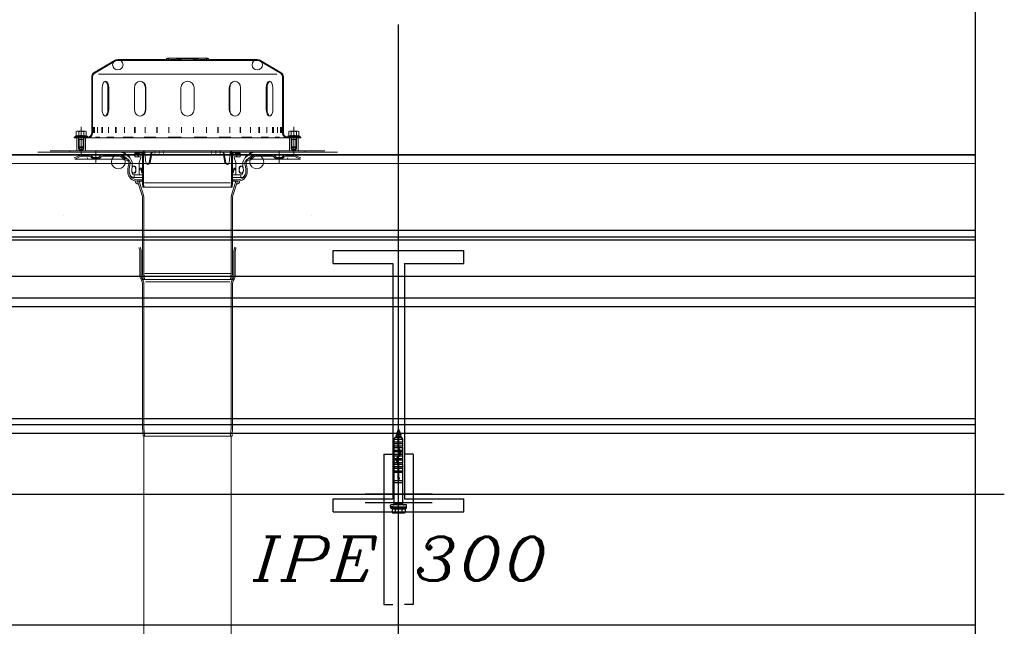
# Model space of a CAD drawing. Header units: millimetres. Extents: x -74 to 79, y 0 to 54.
# Tile 35 of 164: x -56.019 to -54.889, y 14.993 to 15.69. Entities that reach past the tile are written whole.
import ezdxf

# ---------------------------------------------------------------- set-up
doc = ezdxf.new("R2010")
doc.units = ezdxf.units.MM
doc.linetypes.add('DASHDOTX2', pattern=[2, 1, -0.5, 0, -0.5])
doc.linetypes.add('HIDDENX2', pattern=[0.75, 0.5, -0.25])
for name, color, linetype, lineweight in [('01_Neubau_Linen', 7, 'Continuous', 20), ('01_NeubauBemaßung', 7, 'Continuous', 20), ('1-0', 7, 'Continuous', 20), ('Alu-0.5', 7, 'Continuous', 20), ('Bemaßung 1_100', 7, 'Continuous', 20)]:
    doc.layers.add(name, color=color, linetype=linetype, lineweight=lineweight)
doc.styles.add('Italic', font='Italic', dxfattribs={"width": 1.15})

msp = doc.modelspace()

# ---------------------------------------------------------------- linework, layer by layer
at = {"layer": '01_Neubau_Linen', "color": 7, "linetype": 'Continuous', "lineweight": 18}
for p, q in [((-55.9338385, 15.62913), (-55.9098522, 15.643122)), ((-55.9333252, 15.6282717), (-55.9093463, 15.6422594)), ((-55.8522453, 15.6439529), (-55.9068058, 15.6439529)), ((-55.9068058, 15.6439529), (-55.9067558, 15.6439529)), ((-55.8268058, 15.6429529), (-55.9068058, 15.6429529)), ((-55.8268058, 15.6454529), (-55.8496472, 15.6454529)), ((-55.8494472, 15.6444529), (-55.8496472, 15.6444529)), ((-55.8403953, 15.6439529), (-55.8468492, 15.6439529)), ((-55.8403953, 15.6439529), (-55.8468492, 15.6439529)), ((-55.8375972, 15.6444529), (-55.8377972, 15.6444529)), ((-55.835472, 15.6439529), (-55.8356607, 15.6439529)), ((-55.8268058, 15.6444529), (-55.8335355, 15.6444529)), ((-55.8268058, 15.6454529), (-55.8039644, 15.6454529)), ((-55.8268058, 15.6444529), (-55.8200761, 15.6444529)), ((-55.8268058, 15.6429529), (-55.7468058, 15.6429529)), ((-55.8181396, 15.6439529), (-55.8179509, 15.6439529)), ((-55.8160144, 15.6444529), (-55.8158144, 15.6444529)), ((-55.8132163, 15.6439529), (-55.8067624, 15.6439529)), ((-55.8132163, 15.6439529), (-55.8067624, 15.6439529)), ((-55.8041644, 15.6444529), (-55.8039644, 15.6444529)), ((-55.8013663, 15.6439529), (-55.7468058, 15.6439529)), ((-55.7468058, 15.6439529), (-55.7468558, 15.6439529)), ((-55.7202865, 15.6282717), (-55.7442653, 15.6422594)), ((-55.7197731, 15.62913), (-55.7437594, 15.643122)), ((-55.9368058, 15.6239528), (-55.9368058, 15.5599529)), ((-55.9368058, 15.6239528), (-55.9367558, 15.6239528)), ((-55.9368058, 15.6189529), (-55.9358058, 15.6189529)), ((-55.9358058, 15.6239528), (-55.9358058, 15.5599529)), ((-55.9291321, 15.6269529), (-55.8268058, 15.6269529)), ((-55.7244795, 15.6269529), (-55.8268058, 15.6269529)), ((-55.7178058, 15.6239528), (-55.7178058, 15.5599529)), ((-55.7168058, 15.6189529), (-55.7178058, 15.6189529)), ((-55.7168058, 15.6239528), (-55.7168558, 15.6239528)), ((-55.7168058, 15.6239528), (-55.7168058, 15.5599529)), ((-55.9247288, 15.6114529), (-55.9247288, 15.5864529)), ((-55.9180969, 15.5864529), (-55.9180969, 15.6114529)), ((-55.9172288, 15.6114529), (-55.9172288, 15.5864529)), ((-55.8876718, 15.6114529), (-55.8876718, 15.5864529)), ((-55.8751826, 15.6114529), (-55.8751826, 15.5864529)), ((-55.8746814, 15.6114529), (-55.8746814, 15.5864529)), ((-55.8343058, 15.6114529), (-55.8343058, 15.5864529)), ((-55.8193058, 15.6114529), (-55.8193058, 15.5864529)), ((-55.7789302, 15.6114529), (-55.7789302, 15.5864529)), ((-55.778429, 15.6114529), (-55.778429, 15.5864529)), ((-55.7659398, 15.6114529), (-55.7659398, 15.5864529)), ((-55.7363828, 15.6114529), (-55.7363828, 15.5864529)), ((-55.7355147, 15.5864529), (-55.7355147, 15.6114529)), ((-55.7288828, 15.6114529), (-55.7288828, 15.5864529)), ((-55.9368058, 15.5789529), (-55.9358058, 15.5789529)), ((-55.7168058, 15.5789529), (-55.7178058, 15.5789529)), ((-55.9538058, 15.5615529), (-55.9545793, 15.5613456)), ((-55.9545793, 15.5613456), (-55.9545793, 15.5563708)), ((-55.9438058, 15.5615529), (-55.9538058, 15.5615529)), ((-55.9516926, 15.5613456), (-55.9516926, 15.5563708)), ((-55.9459191, 15.5613456), (-55.9459191, 15.5563708)), ((-55.9438058, 15.5615529), (-55.9430323, 15.5613456)), ((-55.9430323, 15.5613456), (-55.9430323, 15.5563708)), ((-55.9355961, 15.5664529), (-55.9355961, 15.5599529)), ((-55.934632, 15.5664529), (-55.934632, 15.5599529)), ((-55.9336382, 15.5664529), (-55.9336382, 15.5599529)), ((-55.9301401, 15.5664529), (-55.9301401, 15.5599529)), ((-55.9253259, 15.5664529), (-55.9253259, 15.5599529)), ((-55.9243999, 15.5664529), (-55.9243999, 15.5599529)), ((-55.9176421, 15.5664529), (-55.9176421, 15.5599529)), ((-55.9093059, 15.5664529), (-55.9093059, 15.5599529)), ((-55.9085107, 15.5664529), (-55.9085107, 15.5599529)), ((-55.8989537, 15.5664529), (-55.8989537, 15.5599529)), ((-55.8876636, 15.5664529), (-55.8876636, 15.5599529)), ((-55.8870534, 15.5664529), (-55.8870534, 15.5599529)), ((-55.8753485, 15.5664529), (-55.8753485, 15.5599529)), ((-55.8618739, 15.5664529), (-55.8618739, 15.5599529)), ((-55.8614903, 15.5664529), (-55.8614903, 15.5599529)), ((-55.8484353, 15.5664529), (-55.8484353, 15.5599529)), ((-55.8336944, 15.5664529), (-55.8336944, 15.5599529)), ((-55.8335636, 15.5664529), (-55.8335636, 15.5599529)), ((-55.820048, 15.5664529), (-55.820048, 15.5599529)), ((-55.8199172, 15.5664529), (-55.8199172, 15.5599529)), ((-55.8051763, 15.5664529), (-55.8051763, 15.5599529)), ((-55.7921213, 15.5664529), (-55.7921213, 15.5599529)), ((-55.7917377, 15.5664529), (-55.7917377, 15.5599529)), ((-55.7782631, 15.5664529), (-55.7782631, 15.5599529)), ((-55.7665582, 15.5664529), (-55.7665582, 15.5599529)), ((-55.765948, 15.5664529), (-55.765948, 15.5599529)), ((-55.7546579, 15.5664529), (-55.7546579, 15.5599529)), ((-55.7451009, 15.5664529), (-55.7451009, 15.5599529)), ((-55.7443057, 15.5664529), (-55.7443057, 15.5599529)), ((-55.7359695, 15.5664529), (-55.7359695, 15.5599529)), ((-55.7292117, 15.5664529), (-55.7292117, 15.5599529)), ((-55.7282857, 15.5664529), (-55.7282857, 15.5599529)), ((-55.7234715, 15.5664529), (-55.7234715, 15.5599529)), ((-55.7199734, 15.5664529), (-55.7199734, 15.5599529)), ((-55.7189796, 15.5664529), (-55.7189796, 15.5599529)), ((-55.7180155, 15.5664529), (-55.7180155, 15.5599529)), ((-55.7098058, 15.5615529), (-55.7105793, 15.5613456)), ((-55.7105793, 15.5613456), (-55.7105793, 15.5563708)), ((-55.7098058, 15.5615529), (-55.6998058, 15.5615529)), ((-55.7076926, 15.5613456), (-55.7076926, 15.5563708)), ((-55.701919, 15.5613456), (-55.701919, 15.5563708)), ((-55.6998058, 15.5615529), (-55.6990323, 15.5613456)), ((-55.6990323, 15.5613456), (-55.6990323, 15.5563708)), ((-55.9568058, 15.5549529), (-55.9567558, 15.5549529)), ((-55.9568058, 15.5549529), (-55.9418058, 15.5549529)), ((-55.9568058, 15.5549529), (-55.9568058, 15.5539529)), ((-55.9568058, 15.5539529), (-55.9567558, 15.5539529)), ((-55.9568058, 15.5539529), (-55.9567558, 15.5539529)), ((-55.8268058, 15.5539529), (-55.9568058, 15.5539529)), ((-55.9545793, 15.5563708), (-55.9555439, 15.5560197)), ((-55.9420677, 15.5560197), (-55.9555439, 15.5560197)), ((-55.9422558, 15.5549529), (-55.9553558, 15.5549529)), ((-55.9438058, 15.5539529), (-55.9538058, 15.5539529)), ((-55.9538058, 15.5389529), (-55.9538058, 15.5539529)), ((-55.9528058, 15.5549529), (-55.9528058, 15.5539529)), ((-55.9511923, 15.5519529), (-55.9518058, 15.5549529)), ((-55.9518058, 15.5549529), (-55.9518058, 15.5435664)), ((-55.9518058, 15.5519529), (-55.9458058, 15.5519529)), ((-55.9511923, 15.5519529), (-55.9511923, 15.5429529)), ((-55.9464193, 15.5519529), (-55.9458058, 15.5549529)), ((-55.9464193, 15.5519529), (-55.9464193, 15.5429529)), ((-55.9458058, 15.5435664), (-55.9458058, 15.5549529)), ((-55.9448058, 15.5549529), (-55.9448058, 15.5539529)), ((-55.9438058, 15.5389529), (-55.9438058, 15.5539529)), ((-55.9420677, 15.5560197), (-55.9430323, 15.5563708)), ((-55.9382166, 15.5549529), (-55.9372525, 15.5549529)), ((-55.9322937, 15.5549529), (-55.9274795, 15.5549529)), ((-55.9195937, 15.5549529), (-55.9112575, 15.5549529)), ((-55.9005917, 15.5549529), (-55.8893016, 15.5549529)), ((-55.876566, 15.5549529), (-55.8630914, 15.5549529)), ((-55.8490219, 15.5549529), (-55.834281, 15.5549529)), ((-55.8268058, 15.5539529), (-55.6968058, 15.5539529)), ((-55.8045898, 15.5549529), (-55.8193306, 15.5549529)), ((-55.7770456, 15.5549529), (-55.7905202, 15.5549529)), ((-55.7530199, 15.5549529), (-55.76431, 15.5549529)), ((-55.7340179, 15.5549529), (-55.7423542, 15.5549529)), ((-55.7213179, 15.5549529), (-55.7261321, 15.5549529)), ((-55.715395, 15.5549529), (-55.7163591, 15.5549529)), ((-55.6968058, 15.5549529), (-55.7118058, 15.5549529)), ((-55.7115439, 15.5560197), (-55.7105793, 15.5563708)), ((-55.7115439, 15.5560197), (-55.6980677, 15.5560197)), ((-55.7113558, 15.5549529), (-55.6982558, 15.5549529)), ((-55.7098058, 15.5539529), (-55.6998058, 15.5539529)), ((-55.7098058, 15.5389529), (-55.7098058, 15.5539529)), ((-55.7088058, 15.5549529), (-55.7088058, 15.5539529)), ((-55.7071923, 15.5519529), (-55.7078058, 15.5549529)), ((-55.7078058, 15.5435664), (-55.7078058, 15.5549529)), ((-55.7018058, 15.5519529), (-55.7078058, 15.5519529)), ((-55.7071923, 15.5519529), (-55.7071923, 15.5429529)), ((-55.7024193, 15.5519529), (-55.7018058, 15.5549529)), ((-55.7024193, 15.5519529), (-55.7024193, 15.5429529)), ((-55.7018058, 15.5549529), (-55.7018058, 15.5435664)), ((-55.7008058, 15.5549529), (-55.7008058, 15.5539529)), ((-55.6998058, 15.5389529), (-55.6998058, 15.5539529)), ((-55.6990323, 15.5563708), (-55.6980677, 15.5560197)), ((-55.6968058, 15.5549529), (-55.6968558, 15.5549529)), ((-55.6968058, 15.5539529), (-55.6968558, 15.5539529)), ((-55.6968058, 15.5539529), (-55.6968558, 15.5539529)), ((-55.6968058, 15.5549529), (-55.6968058, 15.5539529)), ((-55.8268058, 15.5374529), (-55.9987754, 15.5374529)), ((-55.9638058, 15.5389529), (-55.9844671, 15.5389529)), ((-55.9824671, 15.5389529), (-55.9824171, 15.5389529)), ((-55.8268058, 15.5389529), (-55.9769058, 15.5389529)), ((-55.8268058, 15.5374529), (-55.9769058, 15.5374529)), ((-55.9618058, 15.5389529), (-55.9617558, 15.5389529)), ((-55.9618058, 15.5389529), (-55.9618058, 15.5374529)), ((-55.9458058, 15.5435664), (-55.9518058, 15.5435664)), ((-55.9518058, 15.5435664), (-55.9511923, 15.5429529)), ((-55.9518058, 15.5409529), (-55.9518058, 15.5435664)), ((-55.9458058, 15.5409529), (-55.9518058, 15.5409529)), ((-55.9464193, 15.5429529), (-55.9511923, 15.5429529)), ((-55.9508058, 15.5399529), (-55.9508058, 15.5429529)), ((-55.9468058, 15.5399529), (-55.9508058, 15.5399529)), ((-55.9508058, 15.5399529), (-55.9488058, 15.539417)), ((-55.9488058, 15.5429529), (-55.9487558, 15.5429529)), ((-55.9468058, 15.5399529), (-55.9488058, 15.539417)), ((-55.9468058, 15.5399529), (-55.9468058, 15.5429529)), ((-55.9464193, 15.5429529), (-55.9458058, 15.5435664)), ((-55.9458058, 15.5409529), (-55.9458058, 15.5435664)), ((-55.9394058, 15.5374529), (-55.8784058, 15.5374529)), ((-55.8999058, 15.5374529), (-55.8969058, 15.5344529)), ((-55.8999058, 15.5374529), (-55.8949058, 15.5374529)), ((-55.8949058, 15.5374529), (-55.8909058, 15.5374529)), ((-55.8909058, 15.5374529), (-55.8869558, 15.5374529)), ((-55.8869558, 15.5374529), (-55.8869058, 15.5374529)), ((-55.8869558, 15.5374529), (-55.8869558, 15.5364529)), ((-55.8837058, 15.5323529), (-55.881174, 15.536844)), ((-55.8803029, 15.5373529), (-55.8784058, 15.5373529)), ((-55.8784058, 15.5374529), (-55.8784058, 15.5024005)), ((-55.8772058, 15.5389529), (-55.8772058, 15.5024529)), ((-55.8757463, 15.5374529), (-55.8749045, 15.5281699)), ((-55.8683967, 15.5374529), (-55.8702581, 15.5275745)), ((-55.8675257, 15.5374529), (-55.869326, 15.5275745)), ((-55.8268058, 15.5389529), (-55.6767058, 15.5389529)), ((-55.8268058, 15.5374529), (-55.6548362, 15.5374529)), ((-55.8268058, 15.5374529), (-55.6767058, 15.5374529)), ((-55.7860859, 15.5374529), (-55.7842856, 15.5275745)), ((-55.785215, 15.5374529), (-55.7833535, 15.5275745)), ((-55.7778653, 15.5374529), (-55.7787071, 15.5281699)), ((-55.7764058, 15.5389529), (-55.7764058, 15.5024529)), ((-55.7142058, 15.5374529), (-55.7752058, 15.5374529)), ((-55.7752058, 15.5374529), (-55.7752058, 15.5024005)), ((-55.7733087, 15.5373529), (-55.7752058, 15.5373529)), ((-55.7699058, 15.5323529), (-55.7724376, 15.536844)), ((-55.7666558, 15.5374529), (-55.7667058, 15.5374529)), ((-55.7666558, 15.5374529), (-55.7666558, 15.5364529)), ((-55.7627058, 15.5374529), (-55.7666558, 15.5374529)), ((-55.7587058, 15.5374529), (-55.7627058, 15.5374529)), ((-55.7537058, 15.5374529), (-55.7587058, 15.5374529)), ((-55.7537058, 15.5374529), (-55.7567058, 15.5344529)), ((-55.7078058, 15.5435664), (-55.7018058, 15.5435664)), ((-55.7071923, 15.5429529), (-55.7078058, 15.5435664)), ((-55.7078058, 15.5409529), (-55.7078058, 15.5435664)), ((-55.7078058, 15.5409529), (-55.7018058, 15.5409529)), ((-55.7071923, 15.5429529), (-55.7024193, 15.5429529)), ((-55.7068058, 15.5399529), (-55.7068058, 15.5429529)), ((-55.7068058, 15.5399529), (-55.7028058, 15.5399529)), ((-55.7068058, 15.5399529), (-55.7048058, 15.539417)), ((-55.7048058, 15.5429529), (-55.7048558, 15.5429529)), ((-55.7028058, 15.5399529), (-55.7048058, 15.539417)), ((-55.7028058, 15.5399529), (-55.7028058, 15.5429529)), ((-55.7018058, 15.5435664), (-55.7024193, 15.5429529)), ((-55.7018058, 15.5409529), (-55.7018058, 15.5435664)), ((-55.6918058, 15.5389529), (-55.6918558, 15.5389529)), ((-55.6918058, 15.5389529), (-55.6918058, 15.5374529)), ((-55.6898058, 15.5389529), (-55.6691445, 15.5389529)), ((-55.6711445, 15.5389529), (-55.6711945, 15.5389529)), ((-55.9042222, 15.5344529), (-55.9987754, 15.5344529)), ((-55.9501807, 15.5344529), (-55.9862679, 15.5344529)), ((-55.9691679, 15.5344529), (-55.9691179, 15.5344529)), ((-55.9569058, 15.5309529), (-55.9505051, 15.5339376)), ((-55.9562719, 15.5295934), (-55.9498712, 15.5325781)), ((-55.9001677, 15.5295934), (-55.9562719, 15.5295934)), ((-55.9001677, 15.5295934), (-55.9562719, 15.5295934)), ((-55.9494, 15.5344529), (-55.94935, 15.5344529)), ((-55.9494, 15.5344529), (-55.94935, 15.5344529)), ((-55.9481807, 15.5344529), (-55.9481307, 15.5344529)), ((-55.9392955, 15.5329529), (-55.9481807, 15.5329529)), ((-55.9418058, 15.5309529), (-55.9411719, 15.5295934)), ((-55.9418058, 15.5309529), (-55.9417558, 15.5309529)), ((-55.9411719, 15.5295934), (-55.9411219, 15.5295934)), ((-55.9378813, 15.5323671), (-55.9359665, 15.5304522)), ((-55.9368207, 15.5334278), (-55.9349058, 15.5315129)), ((-55.9349058, 15.5315129), (-55.9359665, 15.5304522)), ((-55.9278458, 15.5304529), (-55.9359658, 15.5304529)), ((-55.9349058, 15.5315129), (-55.9289058, 15.5315129)), ((-55.9289058, 15.5315129), (-55.9269909, 15.5334278)), ((-55.9289058, 15.5315129), (-55.9278451, 15.5304522)), ((-55.9259303, 15.5323671), (-55.9278451, 15.5304522)), ((-55.9062195, 15.5329529), (-55.9245161, 15.5329529)), ((-55.9169058, 15.5329529), (-55.9168558, 15.5329529)), ((-55.9016233, 15.5310491), (-55.8994941, 15.5289198)), ((-55.9005627, 15.5321098), (-55.8989058, 15.5304529)), ((-55.8950969, 15.5292756), (-55.8989013, 15.5322128)), ((-55.8978673, 15.5354144), (-55.8969058, 15.5344529)), ((-55.8929198, 15.5312402), (-55.8969058, 15.5344529)), ((-55.8901558, 15.5264529), (-55.8936223, 15.532457)), ((-55.8901558, 15.5264529), (-55.8901058, 15.5264529)), ((-55.8901558, 15.5264529), (-55.8901058, 15.5264529)), ((-55.8901558, 15.5264529), (-55.8901558, 15.5214529)), ((-55.8869558, 15.5364529), (-55.8871558, 15.5361065)), ((-55.8871558, 15.5361065), (-55.8871058, 15.5361065)), ((-55.8871558, 15.5361065), (-55.8871558, 15.5323529)), ((-55.8871558, 15.5361065), (-55.8815897, 15.5361065)), ((-55.8804058, 15.5323529), (-55.8871558, 15.5323529)), ((-55.8813944, 15.5364529), (-55.8869558, 15.5364529)), ((-55.8804058, 15.5313529), (-55.8824058, 15.5258579)), ((-55.8824058, 15.5258579), (-55.8824058, 15.5114529)), ((-55.8804058, 15.5323529), (-55.8804058, 15.5313529)), ((-55.8784058, 15.5313529), (-55.879318, 15.5365265)), ((-55.8784058, 15.5313529), (-55.8784058, 15.5138172)), ((-55.7752058, 15.5313529), (-55.7742936, 15.5365265)), ((-55.7752058, 15.5313529), (-55.7752058, 15.5138172)), ((-55.7732058, 15.5323529), (-55.7664558, 15.5323529)), ((-55.7732058, 15.5323529), (-55.7732058, 15.5313529)), ((-55.7732058, 15.5313529), (-55.7712058, 15.5258579)), ((-55.7722172, 15.5364529), (-55.7666558, 15.5364529)), ((-55.7664558, 15.5361065), (-55.7720219, 15.5361065)), ((-55.7712058, 15.5258579), (-55.7712058, 15.5114529)), ((-55.7666558, 15.5364529), (-55.7664558, 15.5361065)), ((-55.7664558, 15.5361065), (-55.7665058, 15.5361065)), ((-55.7664558, 15.5361065), (-55.7664558, 15.5323529)), ((-55.7634558, 15.5264529), (-55.7635058, 15.5264529)), ((-55.7634558, 15.5264529), (-55.7635058, 15.5264529)), ((-55.7634558, 15.5264529), (-55.7599893, 15.532457)), ((-55.7634558, 15.5264529), (-55.7634558, 15.5214529)), ((-55.7606918, 15.5312402), (-55.7567058, 15.5344529)), ((-55.7585147, 15.5292756), (-55.7547103, 15.5322128)), ((-55.7557443, 15.5354144), (-55.7567058, 15.5344529)), ((-55.7530489, 15.5321098), (-55.7547058, 15.5304529)), ((-55.7519883, 15.5310491), (-55.7541175, 15.5289198)), ((-55.7534439, 15.5295934), (-55.6973397, 15.5295934)), ((-55.7534439, 15.5295934), (-55.6973397, 15.5295934)), ((-55.7493894, 15.5344529), (-55.6548362, 15.5344529)), ((-55.7473921, 15.5329529), (-55.7290955, 15.5329529)), ((-55.7367058, 15.5329529), (-55.7367558, 15.5329529)), ((-55.7276813, 15.5323671), (-55.7257665, 15.5304522)), ((-55.7247058, 15.5315129), (-55.7266207, 15.5334278)), ((-55.7247058, 15.5315129), (-55.7257665, 15.5304522)), ((-55.7257658, 15.5304529), (-55.7176458, 15.5304529)), ((-55.7187058, 15.5315129), (-55.7247058, 15.5315129)), ((-55.7167909, 15.5334278), (-55.7187058, 15.5315129)), ((-55.7187058, 15.5315129), (-55.7176451, 15.5304522)), ((-55.7157303, 15.5323671), (-55.7176451, 15.5304522)), ((-55.7143161, 15.5329529), (-55.7054309, 15.5329529)), ((-55.7124397, 15.5295934), (-55.7124897, 15.5295934)), ((-55.7118058, 15.5309529), (-55.7124397, 15.5295934)), ((-55.7118058, 15.5309529), (-55.7118558, 15.5309529)), ((-55.7054309, 15.5344529), (-55.7054809, 15.5344529)), ((-55.7042116, 15.5344529), (-55.7042616, 15.5344529)), ((-55.7042116, 15.5344529), (-55.7042616, 15.5344529)), ((-55.6973397, 15.5295934), (-55.7037404, 15.5325781)), ((-55.7034309, 15.5344529), (-55.6673437, 15.5344529)), ((-55.6967058, 15.5309529), (-55.7031065, 15.5339376)), ((-55.6844437, 15.5344529), (-55.6844937, 15.5344529)), ((-55.8944196, 15.5231891), (-55.8939478, 15.5247662)), ((-55.8925107, 15.5243363), (-55.8929826, 15.5227591)), ((-55.8924058, 15.525139), (-55.8924058, 15.5250529)), ((-55.8901558, 15.5214529), (-55.8871558, 15.5214529)), ((-55.8861558, 15.5204529), (-55.8861558, 15.5144529)), ((-55.8824058, 15.5173529), (-55.8797022, 15.5173529)), ((-55.8813596, 15.5173529), (-55.8810941, 15.518789)), ((-55.7712058, 15.5173529), (-55.7739094, 15.5173529)), ((-55.772252, 15.5173529), (-55.7725175, 15.518789)), ((-55.7674558, 15.5204529), (-55.7674558, 15.5144529)), ((-55.7634558, 15.5214529), (-55.7664558, 15.5214529)), ((-55.7612058, 15.525139), (-55.7612058, 15.5250529)), ((-55.7611009, 15.5243363), (-55.760629, 15.5227591)), ((-55.759192, 15.5231891), (-55.7596638, 15.5247662)), ((-55.8901558, 15.5134529), (-55.8901058, 15.5134529)), ((-55.8901558, 15.5134529), (-55.8871558, 15.5134529)), ((-55.8881558, 15.5134529), (-55.8881058, 15.5134529)), ((-55.8881558, 15.5134529), (-55.8881058, 15.5134529)), ((-55.8881558, 15.5134529), (-55.8881058, 15.5134529)), ((-55.8881558, 15.5114529), (-55.8881058, 15.5114529)), ((-55.8881558, 15.5114529), (-55.8881058, 15.5114529)), ((-55.8881558, 15.5114529), (-55.8881558, 15.5084529)), ((-55.8881558, 15.5114529), (-55.8824058, 15.5114529)), ((-55.8784058, 15.5084529), (-55.8881558, 15.5084529)), ((-55.8784058, 15.5059529), (-55.884819, 15.5059529)), ((-55.8784058, 15.5044529), (-55.884819, 15.5044529)), ((-55.8789475, 15.487951), (-55.8840814, 15.5044529)), ((-55.8784058, 15.5114529), (-55.8824058, 15.5114529)), ((-55.8774197, 15.4884263), (-55.8824058, 15.5044529)), ((-55.8799058, 15.5059529), (-55.8799058, 15.5044529)), ((-55.8793503, 15.5138172), (-55.8784058, 15.5138172)), ((-55.7761919, 15.4884263), (-55.7712058, 15.5044529)), ((-55.7742613, 15.5138172), (-55.7752058, 15.5138172)), ((-55.7752058, 15.5114529), (-55.7712058, 15.5114529)), ((-55.7752058, 15.5084529), (-55.7654558, 15.5084529)), ((-55.7752058, 15.5059529), (-55.7687926, 15.5059529)), ((-55.7752058, 15.5044529), (-55.7687926, 15.5044529)), ((-55.7746641, 15.487951), (-55.7695302, 15.5044529)), ((-55.7737058, 15.5059529), (-55.7737058, 15.5044529)), ((-55.7654558, 15.5114529), (-55.7712058, 15.5114529)), ((-55.7634558, 15.5134529), (-55.7664558, 15.5134529)), ((-55.7654558, 15.5134529), (-55.7655058, 15.5134529)), ((-55.7654558, 15.5134529), (-55.7655058, 15.5134529)), ((-55.7654558, 15.5134529), (-55.7655058, 15.5134529)), ((-55.7654558, 15.5114529), (-55.7655058, 15.5114529)), ((-55.7654558, 15.5114529), (-55.7655058, 15.5114529)), ((-55.7654558, 15.5114529), (-55.7654558, 15.5084529)), ((-55.7634558, 15.5134529), (-55.7635058, 15.5134529)), ((-55.8784058, 15.5024005), (-55.8779729, 15.4974529)), ((-55.8268058, 15.4974529), (-55.8779729, 15.4974529)), ((-55.8772058, 15.5024529), (-55.8767684, 15.4974529)), ((-55.8268058, 15.5024529), (-55.8760012, 15.5024529)), ((-55.8268058, 15.5024529), (-55.7776104, 15.5024529)), ((-55.8268058, 15.4974529), (-55.7756387, 15.4974529)), ((-55.7764058, 15.5024529), (-55.7768433, 15.4974529)), ((-55.7752058, 15.5024005), (-55.7756387, 15.4974529)), ((-55.8784058, 15.4843862), (-55.8784058, 15.3984529)), ((-55.8768058, 15.4843862), (-55.8768058, 15.3984529)), ((-55.7768058, 15.4843862), (-55.7768058, 15.3984529)), ((-55.7752058, 15.4843862), (-55.7752058, 15.3984529)), ((-55.9691679, 15.4644529), (-55.9691179, 15.4644529)), ((-55.8784058, 15.4583529), (-55.8784058, 15.4408172)), ((-55.7752058, 15.4583529), (-55.7752058, 15.4408172)), ((-55.6844437, 15.4644529), (-55.6844937, 15.4644529)), ((-55.8881558, 15.4404529), (-55.8881058, 15.4404529)), ((-55.8881558, 15.4404529), (-55.8881058, 15.4404529)), ((-55.8881558, 15.4404529), (-55.8881058, 15.4404529)), ((-55.8816558, 15.423909), (-55.8816558, 15.397075)), ((-55.8800558, 15.423909), (-55.8800558, 15.397075)), ((-55.8784058, 15.4264529), (-55.8786174, 15.4264529)), ((-55.7735558, 15.423909), (-55.7735558, 15.397075)), ((-55.7719558, 15.423909), (-55.7719558, 15.397075)), ((-55.8816558, 15.4049529), (-55.8819058, 15.4049529)), ((-55.7719558, 15.4049529), (-55.7717058, 15.4049529)), ((-55.8784058, 15.3984529), (-55.8777934, 15.3914529)), ((-55.8777934, 15.3914529), (-55.8268058, 15.3914529)), ((-55.8768058, 15.3984529), (-55.8761934, 15.3914529)), ((-55.8759856, 15.3984529), (-55.8268058, 15.3984529)), ((-55.777626, 15.3984529), (-55.8268058, 15.3984529)), ((-55.7758182, 15.3914529), (-55.8268058, 15.3914529)), ((-55.7768058, 15.3984529), (-55.7774182, 15.3914529)), ((-55.7752058, 15.3984529), (-55.7758182, 15.3914529)), ((-55.8784058, 15.3861463), (-55.8784058, 15.2214529)), ((-55.8768058, 15.3861463), (-55.8768058, 15.2214948)), ((-55.8752206, 15.3888188), (-55.8268058, 15.3888188)), ((-55.778391, 15.3888188), (-55.8268058, 15.3888188)), ((-55.7768058, 15.3861463), (-55.7768058, 15.2214948)), ((-55.7752058, 15.3861463), (-55.7752058, 15.2214529)), ((-55.8784058, 15.2214529), (-55.8783558, 15.2214529)), ((-55.8784058, 15.2214529), (-55.8778817, 15.2114529)), ((-55.8784058, 15.2214529), (-55.8778817, 15.2114529)), ((-55.8768058, 15.2214948), (-55.8762795, 15.2114529)), ((-55.8768058, 15.2214948), (-55.8762795, 15.2114529)), ((-55.7768058, 15.2214948), (-55.7773321, 15.2114529)), ((-55.7768058, 15.2214948), (-55.7773321, 15.2114529)), ((-55.7752058, 15.2214529), (-55.7757299, 15.2114529)), ((-55.7752058, 15.2214529), (-55.7757299, 15.2114529)), ((-55.7752058, 15.2214529), (-55.7752558, 15.2214529)), ((-55.8778817, 15.2114529), (-55.8778317, 15.2114529)), ((-55.8268058, 15.2114529), (-55.8768058, 15.2114529)), ((-55.8268058, 15.2114529), (-55.7768058, 15.2114529)), ((-55.7757299, 15.2114529), (-55.7757799, 15.2114529))]:
    msp.add_line(p, q, dxfattribs=at)
at = {"layer": '01_Neubau_Linen', "color": 7, "linetype": 'DASHDOTX2', "lineweight": 18, "ltscale": 0.5}
for p, q in [((-55.9488058, 15.5324529), (-55.9488058, 15.5665529)), ((-55.7048058, 15.5324529), (-55.7048058, 15.5665529)), ((-55.9319058, 15.5394529), (-55.9319058, 15.5245934)), ((-55.7217058, 15.5394529), (-55.7217058, 15.5245934))]:
    msp.add_line(p, q, dxfattribs=at)
at = {"layer": '01_Neubau_Linen', "color": 7, "linetype": 'Continuous', "lineweight": 18}
for centre, radius in [((-55.9068058, 15.6379529), 0.006), ((-55.7468058, 15.6379529), 0.006), ((-55.9062195, 15.5264529), 0.008), ((-55.7473921, 15.5264529), 0.008)]:
    msp.add_circle(centre, radius, dxfattribs=at)
for centre, radius, start, end in [((-55.9068058, 15.6379529), 0.006, 89.9999611, 120.5129019), ((-55.9068058, 15.6379529), 0.005, 90, 120.537289), ((-55.8522453, 15.6454529), 0.0015, 270.0000968, 330), ((-55.8522453, 15.6454529), 0.0025, 270, 330), ((-55.8496472, 15.6439529), 0.0015, 90, 150), ((-55.8496472, 15.6439529), 0.0005, 90, 150), ((-55.8494472, 15.6439529), 0.0015, 30, 90), ((-55.8494472, 15.6439529), 0.0005, 30, 90.0001481), ((-55.8468492, 15.6454529), 0.0025, 210, 270), ((-55.8468492, 15.6454529), 0.0015, 210, 270), ((-55.8403953, 15.6454529), 0.0015, 270, 330), ((-55.8403953, 15.6454529), 0.0025, 270, 330), ((-55.8377972, 15.6439529), 0.0015, 90, 150), ((-55.8377972, 15.6439529), 0.0005, 90, 150), ((-55.8375972, 15.6439529), 0.0015, 14.4775122, 90), ((-55.8375972, 15.6439529), 0.0005, 14.4775122, 89.9993285), ((-55.8356607, 15.6444529), 0.0015, 194.4775122, 270), ((-55.8356607, 15.6444529), 0.0005, 194.4775122, 270.0005479), ((-55.835472, 15.6444529), 0.0005, 270, 345.5224878), ((-55.835472, 15.6444529), 0.0015, 270, 345.5224878), ((-55.8335355, 15.6439529), 0.0015, 90, 165.5224878), ((-55.8335355, 15.6439529), 0.0005, 89.9999999, 165.5224878), ((-55.8200761, 15.6439529), 0.0015, 14.4775122, 90), ((-55.8200761, 15.6439529), 0.0005, 14.4775122, 90.0000001), ((-55.8181396, 15.6444529), 0.0015, 194.4775122, 270), ((-55.8181396, 15.6444529), 0.0005, 194.4775122, 270), ((-55.8179509, 15.6444529), 0.0005, 269.9994521, 345.5224878), ((-55.8179509, 15.6444529), 0.0015, 270, 345.5224878), ((-55.8160144, 15.6439529), 0.0015, 90, 165.5224878), ((-55.8160144, 15.6439529), 0.0005, 90.0006715, 165.5224878), ((-55.8158144, 15.6439529), 0.0015, 30, 90), ((-55.8158144, 15.6439529), 0.0005, 30, 90), ((-55.8132163, 15.6454529), 0.0025, 210, 270), ((-55.8132163, 15.6454529), 0.0015, 210, 270), ((-55.8067624, 15.6454529), 0.0015, 270, 330), ((-55.8067624, 15.6454529), 0.0025, 270, 330), ((-55.8041644, 15.6439529), 0.0015, 90, 150), ((-55.8041644, 15.6439529), 0.0005, 89.9998519, 150), ((-55.8039644, 15.6439529), 0.0015, 30, 90), ((-55.8039644, 15.6439529), 0.0005, 30, 90), ((-55.8013663, 15.6454529), 0.0025, 210, 270), ((-55.8013663, 15.6454529), 0.0015, 210, 269.9999032), ((-55.7468058, 15.6379529), 0.006, 59.4870981, 90.0000389), ((-55.7468058, 15.6379529), 0.005, 59.462711, 90), ((-55.9308058, 15.6239528), 0.006, 120.2564165, 179.9999578), ((-55.9308058, 15.6239528), 0.005, 120.2563979, 179.9999493), ((-55.7228058, 15.6239528), 0.005, 0.0000507, 59.7436021), ((-55.7228058, 15.6239528), 0.006, 0.0000422, 59.7435835), ((-55.8268058, 15.6114529), 0.0075, 90, 180.0000402), ((-55.8268058, 15.6114529), 0.0075, 359.9999598, 90), ((-55.8268058, 15.5864529), 0.0075, 180, 270), ((-55.8268058, 15.5864529), 0.0075, 270, 0), ((-55.9531359, 15.5564234), 0.0051295, 73.6571067, 106.3428933), ((-55.9488058, 15.5413456), 0.0202073, 81.7867893, 98.2132107), ((-55.9444757, 15.5564234), 0.0051295, 73.6571184, 106.3428933), ((-55.9418058, 15.5599529), 0.006, 270, 0.000018), ((-55.9418058, 15.5599529), 0.005, 270.0000466, 0.0000216), ((-55.7118058, 15.5599529), 0.006, 179.999982, 270), ((-55.7118058, 15.5599529), 0.005, 179.9999784, 269.9999534), ((-55.7091359, 15.5564234), 0.0051295, 73.6571067, 106.3428816), ((-55.7048058, 15.5413456), 0.0202073, 81.7867893, 98.2132107), ((-55.7004757, 15.5564234), 0.0051295, 73.6571067, 106.3428933), ((-55.9553558, 15.5555029), 0.00055, 110.0005929, 270.0002376), ((-55.9531359, 15.5528116), 0.0038408, 67.9259453, 112.0740547), ((-55.9488058, 15.5417116), 0.0149407, 78.8596278, 101.1403722), ((-55.9444757, 15.5528104), 0.0038418, 67.9324722, 112.0675278), ((-55.9422558, 15.5555029), 0.00055, 270.0006102, 69.9998357), ((-55.7113558, 15.5555029), 0.00055, 110.0001643, 269.9993898), ((-55.7091359, 15.5528104), 0.0038418, 67.9324722, 112.0675278), ((-55.7048058, 15.5417116), 0.0149407, 78.8596278, 101.1403722), ((-55.7004757, 15.5528116), 0.0038408, 67.9259453, 112.0740547), ((-55.6982558, 15.5555029), 0.00055, 269.9997624, 69.9994071), ((-55.9048398, 15.5255464), 0.0119279, 48.3049608, 86.5680044), ((-55.8803029, 15.5363529), 0.001, 9.9998494, 150.5876671), ((-55.8782507, 15.5374529), 0.0018281, 304.8622017, 55.1376815), ((-55.8691013, 15.5374529), 0.005, 342.5423969, 17.4576031), ((-55.8641013, 15.5374529), 0.005, 342.5423969, 17.4576031), ((-55.8591013, 15.5374529), 0.005, 342.5423969, 17.4576031), ((-55.7945103, 15.5374529), 0.005, 162.5423969, 197.4576031), ((-55.7895103, 15.5374529), 0.005, 162.5423969, 197.4576031), ((-55.7845103, 15.5374529), 0.005, 162.5423969, 197.4576031), ((-55.7753609, 15.5374529), 0.0018281, 124.8623185, 235.1377983), ((-55.7733087, 15.5363529), 0.001, 29.4123329, 170.0001506), ((-55.7487718, 15.5255464), 0.0119279, 93.4319956, 131.6950392), ((-55.9481807, 15.5289529), 0.0055, 90, 115.0000237), ((-55.9481807, 15.5289529), 0.004, 89.9999943, 114.9999798), ((-55.9392955, 15.5309529), 0.0035, 45, 90), ((-55.9392955, 15.5309529), 0.002, 45.0001234, 89.9999667), ((-55.9245161, 15.5309529), 0.0035, 90, 134.9998974), ((-55.9245161, 15.5309529), 0.002, 90, 135.000074), ((-55.9062195, 15.5264529), 0.008, 45, 90), ((-55.9062195, 15.5264529), 0.0065, 45, 90), ((-55.9048398, 15.5255464), 0.0089279, 48.3049953, 86.032876), ((-55.8989058, 15.5237029), 0.00525, 24.6199773, 96.4334665), ((-55.8989058, 15.5237029), 0.00675, 19.7499228, 90), ((-55.8970864, 15.530457), 0.004, 37.3315852, 87.4128959), ((-55.8964058, 15.5248485), 0.0025, 2.8707131, 24.6199773), ((-55.8970864, 15.530457), 0.004, 27.4128296, 37.3315852), ((-55.8949058, 15.525139), 0.0025, 0, 19.7499228), ((-55.7587058, 15.525139), 0.0025, 160.2500772, 180), ((-55.7547058, 15.5237029), 0.00675, 90, 160.2500772), ((-55.7565252, 15.530457), 0.004, 142.6684148, 152.5871704), ((-55.7565252, 15.530457), 0.004, 92.5871041, 142.6684148), ((-55.7572058, 15.5248485), 0.0025, 155.3800227, 177.1292869), ((-55.7547058, 15.5237029), 0.00525, 83.5665335, 155.3800227), ((-55.7487718, 15.5255464), 0.0089279, 93.967124, 131.6950047), ((-55.7473921, 15.5264529), 0.008, 90, 135), ((-55.7473921, 15.5264529), 0.0065, 90, 135), ((-55.7290955, 15.5309529), 0.0035, 45.0001026, 90), ((-55.7290955, 15.5309529), 0.002, 44.999926, 90), ((-55.7143161, 15.5309529), 0.0035, 90, 135), ((-55.7143161, 15.5309529), 0.002, 90.0000333, 134.9998766), ((-55.7054309, 15.5289529), 0.0055, 64.9999763, 90), ((-55.7054309, 15.5289529), 0.004, 65.0000202, 90.0000057), ((-55.8719058, 15.5164529), 0.0235, 163.342633, 186.6258096), ((-55.8949058, 15.5250529), 0.001, 343.3424068, 355.4602913), ((-55.8719058, 15.5164529), 0.022, 163.3426344, 186.6258096), ((-55.8816705, 15.5166906), 0.0122471, 182.8203554, 205.9948493), ((-55.8949022, 15.5250524), 0.0024964, 343.3306292, 0.0119937), ((-55.8816705, 15.5166906), 0.0092471, 175.2713226, 205.9948493), ((-55.873934, 15.5164244), 0.0169833, 162.7773774, 172.0772196), ((-55.8871558, 15.5204529), 0.001, 0, 90), ((-55.8871558, 15.5144529), 0.001, 270, 0), ((-55.8804442, 15.5187347), 0.0006521, 356.6287186, 175.2207922), ((-55.8022718, 15.523275), 0.0776566, 183.3801322, 186.9953969), ((-55.8513398, 15.523275), 0.0776566, 353.0046031, 356.6198678), ((-55.7731674, 15.5187347), 0.0006521, 4.7792078, 183.3712814), ((-55.7664558, 15.5204529), 0.001, 90, 180), ((-55.7664558, 15.5144529), 0.001, 180, 270), ((-55.7719411, 15.5166906), 0.0092471, 334.0051507, 4.7286774), ((-55.7796776, 15.5164244), 0.0169833, 7.9227804, 17.2226226), ((-55.7587094, 15.5250524), 0.0024964, 179.9880063, 196.6693708), ((-55.7719411, 15.5166906), 0.0122471, 334.0051507, 357.1796446), ((-55.7817058, 15.5164529), 0.022, 353.3741904, 16.6573656), ((-55.7587058, 15.5250529), 0.001, 184.5397087, 196.6575932), ((-55.7817058, 15.5164529), 0.0235, 353.3741904, 16.657367), ((-55.884819, 15.5149529), 0.0105, 186.6258096, 269.9999741), ((-55.884819, 15.5149529), 0.009, 186.6258096, 269.9999698), ((-55.8881558, 15.5134529), 0.005, 204.7286116, 269.9999442), ((-55.8881558, 15.5134529), 0.002, 180, 270), ((-55.8830457, 15.5049532), 0.0039403, 184.0203776, 270.5002403), ((-55.7705659, 15.5049532), 0.0039403, 269.4997597, 355.9796224), ((-55.7687926, 15.5149529), 0.009, 270.0000302, 353.3741904), ((-55.7687926, 15.5149529), 0.0105, 270.0000259, 353.3741904), ((-55.7654558, 15.5134529), 0.002, 270, 0), ((-55.7654558, 15.5134529), 0.005, 270.0000558, 335.2713884), ((-55.8904058, 15.4843862), 0.012, 0, 17.2815018), ((-55.8904058, 15.4843862), 0.0136, 0, 17.2815026), ((-55.7632058, 15.4843862), 0.0136, 162.7184974, 180), ((-55.7632058, 15.4843862), 0.012, 162.7184982, 180), ((-55.8896558, 15.423909), 0.008, 0.0000222, 29.6831402), ((-55.8896558, 15.423909), 0.0096, 0.0000185, 29.6831402), ((-55.7639558, 15.423909), 0.0096, 150.3168598, 179.9999815), ((-55.7639558, 15.423909), 0.008, 150.3168598, 179.9999778), ((-55.8696558, 15.397075), 0.012, 180, 213.1229402), ((-55.8696558, 15.397075), 0.0104, 180, 213.1229402), ((-55.8864058, 15.3861463), 0.008, 359.9999725, 33.1229402), ((-55.8864058, 15.3861463), 0.0096, 359.9999771, 33.1229402), ((-55.7672058, 15.3861463), 0.0096, 146.8770598, 180.0000229), ((-55.7839558, 15.397075), 0.0104, 326.8770598, 0), ((-55.7672058, 15.3861463), 0.008, 146.8770598, 180.0000275), ((-55.7839558, 15.397075), 0.012, 326.8770598, 0)]:
    msp.add_arc(centre, radius, start, end, dxfattribs=at)
for centre, major_axis, ratio, start_param, end_param in [((-55.9209788, 15.6114529), (0, -0.0075), 0.5, 1.570796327, 4.71238898), ((-55.9218469, 15.6114529), (0, -0.0075), 0.5, 1.570796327, 3.025590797), ((-55.8811766, 15.6114529), (0, -0.0075), 0.866025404, 1.570796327, 4.71238898), ((-55.8816778, 15.6114529), (0, -0.0075), 0.866025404, 1.570796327, 3.103002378), ((-55.772435, 15.6114529), (0, -0.0075), 0.866025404, 1.570796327, 4.71238898), ((-55.7719338, 15.6114529), (0, -0.0075), 0.866025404, 3.180182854, 4.71238898), ((-55.7326328, 15.6114529), (0, -0.0075), 0.5, 1.570796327, 4.71238898), ((-55.7317647, 15.6114529), (0, -0.0075), 0.5, 3.25759451, 4.71238898), ((-55.9209788, 15.5864529), (0, -0.0075), 0.5, 4.71238898, 7.853981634), ((-55.9218469, 15.5864529), (0, -0.0075), 0.5, 0.116001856, 1.570796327), ((-55.8811766, 15.5864529), (0, -0.0075), 0.866025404, 4.71238898, 7.853981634), ((-55.8816778, 15.5864529), (0, -0.0075), 0.866025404, 0.038590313, 1.570796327), ((-55.772435, 15.5864529), (0, -0.0075), 0.866025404, 4.71238898, 7.853981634), ((-55.7719338, 15.5864529), (0, -0.0075), 0.866025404, 4.71238898, 6.244595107), ((-55.7326328, 15.5864529), (0, -0.0075), 0.5, 4.71238898, 7.853981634), ((-55.7317647, 15.5864529), (0, -0.0075), 0.5, 4.71238898, 6.167183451), ((-55.8724765, 15.5294529), (0, -0.006), 0.414250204, 4.927889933, 6.283185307), ((-55.8735157, 15.5294529), (0, -0.006), 0.571667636, 0.17659704, 1.252379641), ((-55.8724765, 15.5294529), (0, -0.006), 0.552873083, 0, 1.252379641), ((-55.7811351, 15.5294529), (0, -0.006), 0.552873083, 5.030805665, 6.283185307), ((-55.7800959, 15.5294529), (0, -0.006), 0.571667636, 5.030805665, 6.106589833), ((-55.7811351, 15.5294529), (0, -0.006), 0.414250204, 0, 1.355299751)]:
    msp.add_ellipse(centre, major_axis=major_axis, ratio=ratio, start_param=start_param, end_param=end_param, dxfattribs=at)
for centre in [(-55.888521, 15.5174529), (-55.7650906, 15.5174529)]:
    msp.add_ellipse(centre, major_axis=(0, -0.004), ratio=0.591291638, dxfattribs=at)
at = {"layer": '01_NeubauBemaßung', "color": 3, "linetype": 'HIDDENX2', "lineweight": 25, "ltscale": 0.5}
for p, q in [((-55.5896342, 15.2081106), (-55.5881909, 15.2106106)), ((-55.5881909, 15.2106106), (-55.5846342, 15.2106106)), ((-55.587831, 15.2118212), (-55.5869254, 15.212344)), ((-55.587831, 15.2118212), (-55.5812511, 15.2106106)), ((-55.587831, 15.2118212), (-55.587831, 15.2117212)), ((-55.587831, 15.2117212), (-55.5817947, 15.2106106)), ((-55.587831, 15.2117212), (-55.587231, 15.2113747)), ((-55.5874719, 15.2106106), (-55.587231, 15.2113747)), ((-55.587231, 15.2113747), (-55.5838219, 15.2106106)), ((-55.5870653, 15.2142495), (-55.5861597, 15.2147724)), ((-55.5870653, 15.2142495), (-55.5819247, 15.2133663)), ((-55.5870653, 15.2142495), (-55.5870653, 15.2141495)), ((-55.5870653, 15.2141495), (-55.5819247, 15.2132663)), ((-55.5870653, 15.2141495), (-55.5864653, 15.2138031)), ((-55.5869254, 15.212344), (-55.5864653, 15.2138031)), ((-55.5869254, 15.212344), (-55.5819357, 15.2110518)), ((-55.5864653, 15.2138031), (-55.5864642, 15.2138067)), ((-55.5864653, 15.2138031), (-55.5825247, 15.2129199)), ((-55.5862997, 15.2166779), (-55.5853941, 15.2172008)), ((-55.5862997, 15.2166779), (-55.5828068, 15.216164)), ((-55.5862997, 15.2166779), (-55.5862997, 15.2165779)), ((-55.5862997, 15.2165779), (-55.5828068, 15.216064)), ((-55.5862997, 15.2165779), (-55.5856997, 15.2162315)), ((-55.5861597, 15.2147724), (-55.5856997, 15.2162315)), ((-55.5861597, 15.2147724), (-55.5828303, 15.2138891)), ((-55.5856997, 15.2162315), (-55.5834068, 15.2157176)), ((-55.5853941, 15.2172008), (-55.5846342, 15.2196106)), ((-55.5853941, 15.2172008), (-55.5837124, 15.2166869)), ((-55.5851342, 15.1974522), (-55.5851342, 15.2096106)), ((-55.5846342, 15.2196106), (-55.5837124, 15.2166869)), ((-55.5846342, 15.2106106), (-55.5810776, 15.2106106)), ((-55.5841342, 15.1974522), (-55.5841342, 15.2096106)), ((-55.5837124, 15.2166869), (-55.5828068, 15.216164)), ((-55.5834068, 15.2157176), (-55.5828068, 15.216064)), ((-55.5834068, 15.2157176), (-55.5828303, 15.2138891)), ((-55.5828303, 15.2138891), (-55.5819247, 15.2133663)), ((-55.5828068, 15.216164), (-55.5828068, 15.216064)), ((-55.5825322, 15.2129438), (-55.5825247, 15.2129199)), ((-55.5825284, 15.2129319), (-55.5819357, 15.2110518)), ((-55.5825247, 15.2129199), (-55.5819247, 15.2132663)), ((-55.5819357, 15.2110518), (-55.5811715, 15.2106106)), ((-55.5819247, 15.2133663), (-55.5819247, 15.2132663)), ((-55.5796342, 15.2081106), (-55.5810776, 15.2106106)), ((-55.5896342, 15.2081106), (-55.5851342, 15.2081106)), ((-55.5896342, 15.2051106), (-55.5896342, 15.2081106)), ((-55.5896342, 15.2051106), (-55.5851342, 15.2051106)), ((-55.5896342, 15.2033606), (-55.5891189, 15.2047031)), ((-55.5896342, 15.2033606), (-55.5851342, 15.2033606)), ((-55.5896342, 15.2003606), (-55.5896342, 15.2033606)), ((-55.5896342, 15.2003606), (-55.5851342, 15.2003606)), ((-55.5896342, 15.1986106), (-55.5891189, 15.1999531)), ((-55.5896342, 15.1956106), (-55.5896342, 15.1986106)), ((-55.5896342, 15.1986106), (-55.5851342, 15.1986106)), ((-55.5841342, 15.2081106), (-55.5796342, 15.2081106)), ((-55.5841342, 15.2051106), (-55.5796342, 15.2051106)), ((-55.5841342, 15.2033606), (-55.5796342, 15.2033606)), ((-55.5841342, 15.2003606), (-55.5796342, 15.2003606)), ((-55.5841342, 15.1986106), (-55.5796342, 15.1986106)), ((-55.5796342, 15.2033606), (-55.5801496, 15.2047031)), ((-55.5796342, 15.1986106), (-55.5801496, 15.1999531)), ((-55.5796342, 15.2051106), (-55.5796342, 15.2081106)), ((-55.5796342, 15.2003606), (-55.5796342, 15.2033606)), ((-55.5796342, 15.1956106), (-55.5796342, 15.1986106)), ((-55.5896342, 15.1956106), (-55.5841779, 15.1956106)), ((-55.5896342, 15.1938606), (-55.5891189, 15.1952031)), ((-55.5896342, 15.1938606), (-55.5833082, 15.1938606)), ((-55.5896342, 15.1908606), (-55.5896342, 15.1938606)), ((-55.5896342, 15.1908606), (-55.5834295, 15.1908606)), ((-55.5896342, 15.1891106), (-55.5891189, 15.1904531)), ((-55.5896342, 15.1861106), (-55.5896342, 15.1891106)), ((-55.5896342, 15.1891106), (-55.5845082, 15.1891106)), ((-55.5832202, 15.1891106), (-55.5796342, 15.1891106)), ((-55.5829716, 15.1956106), (-55.5796342, 15.1956106)), ((-55.5823779, 15.1908606), (-55.5796342, 15.1908606)), ((-55.5822784, 15.1938606), (-55.5796342, 15.1938606)), ((-55.5796342, 15.1938606), (-55.5801496, 15.1952031)), ((-55.5796342, 15.1891106), (-55.5801496, 15.1904531)), ((-55.5796342, 15.1908606), (-55.5796342, 15.1938606)), ((-55.5796342, 15.1861106), (-55.5796342, 15.1891106)), ((-55.5896342, 15.1861106), (-55.5867758, 15.1861106)), ((-55.5896342, 15.1843606), (-55.5891189, 15.1857031)), ((-55.5896342, 15.1813606), (-55.5896342, 15.1843606)), ((-55.5896342, 15.1843606), (-55.5871271, 15.1843606)), ((-55.5896342, 15.1813606), (-55.5864887, 15.1813606)), ((-55.5896342, 15.1796106), (-55.5891189, 15.1809531)), ((-55.5896342, 15.1796106), (-55.585237, 15.1796106)), ((-55.5896342, 15.1766106), (-55.5896342, 15.1796106)), ((-55.5896342, 15.1766106), (-55.5851342, 15.1766106)), ((-55.5896342, 15.1748606), (-55.5891189, 15.1762031)), ((-55.5861257, 15.1843606), (-55.5796342, 15.1843606)), ((-55.585698, 15.1861106), (-55.5796342, 15.1861106)), ((-55.5853378, 15.1813606), (-55.5796342, 15.1813606)), ((-55.5851342, 15.1639767), (-55.5851342, 15.179169)), ((-55.5841836, 15.1796106), (-55.5796342, 15.1796106)), ((-55.5841342, 15.1639767), (-55.5841342, 15.179169)), ((-55.5841342, 15.1766106), (-55.5796342, 15.1766106)), ((-55.5796342, 15.1843606), (-55.5801496, 15.1857031)), ((-55.5796342, 15.1796106), (-55.5801496, 15.1809531)), ((-55.5796342, 15.1748606), (-55.5801496, 15.1762031)), ((-55.5796342, 15.1813606), (-55.5796342, 15.1843606)), ((-55.5796342, 15.1766106), (-55.5796342, 15.1796106)), ((-55.5896342, 15.1718606), (-55.5896342, 15.1748606)), ((-55.5896342, 15.1748606), (-55.5851342, 15.1748606)), ((-55.5896342, 15.1718606), (-55.5851342, 15.1718606)), ((-55.5896342, 15.1701106), (-55.5892232, 15.1711814)), ((-55.5896342, 15.1606106), (-55.5896342, 15.1701106)), ((-55.5896342, 15.1701106), (-55.5851342, 15.1701106)), ((-55.5841342, 15.1748606), (-55.5796342, 15.1748606)), ((-55.5841342, 15.1718606), (-55.5796342, 15.1718606)), ((-55.5841342, 15.1701106), (-55.5796342, 15.1701106)), ((-55.5796342, 15.1701106), (-55.5800453, 15.1711814)), ((-55.5796342, 15.1718606), (-55.5796342, 15.1748606)), ((-55.5796342, 15.1606106), (-55.5796342, 15.1701106)), ((-55.5896342, 15.1336267), (-55.5896342, 15.1606106)), ((-55.5896342, 15.1606106), (-55.5796342, 15.1606106)), ((-55.5896342, 15.1586106), (-55.5796342, 15.1586106)), ((-55.5796342, 15.1336267), (-55.5796342, 15.1606106)), ((-55.5937527, 15.130811), (-55.5937527, 15.1324143)), ((-55.5936342, 15.1306106), (-55.5756342, 15.1306106)), ((-55.5936342, 15.1291106), (-55.5936342, 15.1306106)), ((-55.5757162, 15.1326147), (-55.5935523, 15.1326147)), ((-55.5906598, 15.1306106), (-55.5935523, 15.1306106)), ((-55.5906598, 15.1306106), (-55.5786087, 15.1306106)), ((-55.5796342, 15.1336267), (-55.5896342, 15.1336267)), ((-55.5786087, 15.1306106), (-55.5757162, 15.1306106)), ((-55.5756342, 15.1291106), (-55.5756342, 15.1306106)), ((-55.5755158, 15.130811), (-55.5755158, 15.1324143)), ((-55.5936342, 15.1291106), (-55.5756342, 15.1291106)), ((-55.5936342, 15.1291106), (-55.5921398, 15.1285357)), ((-55.5921398, 15.1285357), (-55.5921398, 15.1241106)), ((-55.5902634, 15.1236106), (-55.588387, 15.1236106)), ((-55.588387, 15.1285357), (-55.588387, 15.1241106)), ((-55.588387, 15.1236106), (-55.5808815, 15.1236106)), ((-55.5808815, 15.1285357), (-55.5808815, 15.1241106)), ((-55.5808815, 15.1236106), (-55.5790051, 15.1236106)), ((-55.5756342, 15.1291106), (-55.5771287, 15.1285357)), ((-55.5771287, 15.1285357), (-55.5771287, 15.1241106))]:
    msp.add_line(p, q, dxfattribs=at)
at = {"layer": '01_NeubauBemaßung', "color": 3, "linetype": 'Continuous', "lineweight": 25}
for p, q in [((-55.5461741, 15.1451147), (-55.6230943, 15.1451147)), ((-55.5461741, 15.1351147), (-55.6230943, 15.1351147)), ((-54.9230144, 14.9948678), (-62.8647351, 14.9948678))]:
    msp.add_line(p, q, dxfattribs=at)
at = {"layer": '01_NeubauBemaßung', "color": 3, "linetype": 'HIDDENX2', "lineweight": 25, "ltscale": 0.5}
for centre, radius, start, end in [((-55.5846342, 15.2096106), 0.0005, 359.9997847, 180.0002153), ((-55.589399, 15.2048106), 0.0003, 339.000001, 90), ((-55.589399, 15.2000606), 0.0003, 338.9997475, 90), ((-55.5798695, 15.2048106), 0.0003, 90, 201.0000021), ((-55.5798695, 15.2000606), 0.0003, 90, 201.0000506), ((-55.589399, 15.1953106), 0.0003, 339.000001, 90), ((-55.589399, 15.1905606), 0.0003, 338.9995722, 90), ((-55.5811342, 15.184068), 0.006, 129.521196, 224.415309), ((-55.5811342, 15.184068), 0.005, 129.5211947, 224.4153086), ((-55.5811342, 15.1925533), 0.006, 225, 230.4788049), ((-55.5831342, 15.1974522), 0.002, 180.0001163, 224.415309), ((-55.5881342, 15.1925533), 0.005, 309.5211959, 44.4153086), ((-55.5881342, 15.184068), 0.005, 45.572996, 50.478803), ((-55.5811342, 15.1925533), 0.005, 225.572996, 230.4788053), ((-55.5881342, 15.1925533), 0.006, 309.521197, 44.415308), ((-55.5881342, 15.184068), 0.006, 45, 50.478803), ((-55.5831342, 15.1974522), 0.001, 180.0002325, 224.4153128), ((-55.5798695, 15.1953106), 0.0003, 90, 200.9993492), ((-55.5798695, 15.1905606), 0.0003, 90, 201.0002259), ((-55.589399, 15.1858106), 0.0003, 339.0002736, 90), ((-55.589399, 15.1810606), 0.0003, 338.9993969, 90), ((-55.589399, 15.1763106), 0.0003, 339.0000982, 90), ((-55.5861342, 15.179169), 0.001, 0.000215, 44.4153068), ((-55.5861342, 15.179169), 0.002, 0.0001075, 44.415309), ((-55.5798695, 15.1858106), 0.0003, 90, 200.9995246), ((-55.5798695, 15.1810606), 0.0003, 90, 201.0004013), ((-55.5798695, 15.1763106), 0.0003, 90, 200.9996999), ((-55.58969, 15.1713606), 0.0005, 338.999999, 83.599079), ((-55.5846342, 15.1631106), 0.001, 119.9999458, 59.9997614), ((-55.5795785, 15.1713606), 0.0005, 96.400921, 201.000003), ((-55.5935523, 15.1324143), 0.0002004, 90.0000376, 180), ((-55.5935523, 15.130811), 0.0002004, 180, 269.9999624), ((-55.5906464, 15.1336267), 0.001012, 270, 359.9998668), ((-55.5786221, 15.1336267), 0.0010121, 180.0001332, 270), ((-55.5757162, 15.1324143), 0.0002004, 0, 90.000806), ((-55.5757162, 15.130811), 0.0002004, 269.999194, 360), ((-55.5902634, 15.1322227), 0.004137, 243.027831, 296.972237), ((-55.5902634, 15.1273815), 0.0037708, 240.1583036, 299.8417375), ((-55.5846342, 15.1439588), 0.0158731, 256.3244771, 283.6755229), ((-55.5846342, 15.1379439), 0.0143333, 254.8218141, 285.1781859), ((-55.5790051, 15.1322227), 0.004137, 243.027763, 296.9721912), ((-55.5790051, 15.1273815), 0.0037708, 240.1582625, 299.8416661)]:
    msp.add_arc(centre, radius, start, end, dxfattribs=at)
at = {"layer": '1-0', "color": 2, "linetype": 'Continuous', "lineweight": 35}
msp.add_line((-62.8647351, 15.5344529), (-54.9230144, 15.5344529), dxfattribs=at)
at = {"layer": 'Alu-0.5', "color": 7, "linetype": 'Continuous', "lineweight": 18}
for p, q in [((-62.8647351, 15.5344529), (-54.9230144, 15.5344529)), ((-62.8647351, 15.5244529), (-54.9230144, 15.5244529)), ((-55.8768058, 15.2114529), (-55.8768058, 9.5429474)), ((-55.7768058, 15.2114529), (-55.7768058, 9.5429474))]:
    msp.add_line(p, q, dxfattribs=at)
at = {"layer": 'Alu-0.5', "color": 3, "linetype": 'Continuous', "lineweight": 25}
for p, q in [((-54.9230144, 15.4477111), (-62.8647351, 15.4477111)), ((-54.9230144, 15.4367127), (-62.8647351, 15.4367127)), ((-54.9230144, 15.1451147), (-54.8894679, 15.1451147))]:
    msp.add_line(p, q, dxfattribs=at)
at = {"layer": 'Bemaßung 1_100', "color": 3, "linetype": 'Continuous', "lineweight": 25}
for p, q in [((-54.9230144, 16.5754637), (-54.9230144, 14.1963258)), ((-55.5846342, 14.9019434), (-55.5846342, 15.6839623)), ((-62.8647351, 15.440326), (-54.9230144, 15.440326)), ((-55.6596342, 15.4248664), (-55.5096342, 15.4248664)), ((-55.6596342, 15.4098664), (-55.6596342, 15.4248664)), ((-55.5096342, 15.4098664), (-55.5096342, 15.4248664)), ((-55.6596342, 15.4098664), (-55.5913862, 15.4098664)), ((-55.5913862, 15.4098664), (-55.5913862, 15.1398664)), ((-55.5778823, 15.4098664), (-55.5778823, 15.1398664)), ((-55.5778823, 15.4098664), (-55.5096342, 15.4098664)), ((-62.8647351, 15.3952219), (-54.9230144, 15.3952219)), ((-62.8647351, 15.370326), (-54.9230144, 15.370326)), ((-62.8647351, 15.360326), (-54.9230144, 15.360326)), ((-62.8647351, 15.2320699), (-54.9230144, 15.2320699)), ((-62.8647351, 15.2251147), (-54.9230144, 15.2251147)), ((-62.8647351, 15.2151147), (-54.9230144, 15.2151147)), ((-55.6013862, 15.1908897), (-55.6013862, 15.0183516)), ((-55.6013862, 15.1908897), (-55.5913862, 15.1908897)), ((-55.5678823, 15.1908897), (-55.5778823, 15.1908897)), ((-55.5678823, 15.1908897), (-55.5678823, 15.0183516)), ((-62.8647351, 15.1451147), (-54.9230144, 15.1451147)), ((-55.6596342, 15.1398664), (-55.5913862, 15.1398664)), ((-55.6596342, 15.1248664), (-55.6596342, 15.1398664)), ((-55.5778823, 15.1398664), (-55.5096342, 15.1398664)), ((-55.5096342, 15.1248664), (-55.5096342, 15.1398664)), ((-55.6596342, 15.1248664), (-55.5096342, 15.1248664)), ((-55.6013862, 15.0183516), (-55.5913862, 15.0183516)), ((-55.5678823, 15.0183516), (-55.5778823, 15.0183516))]:
    msp.add_line(p, q, dxfattribs=at)

# ---------------------------------------------------------------- texts
at = {"layer": 'Bemaßung 1_100', "color": 1, "lineweight": 70, "style": 'Italic', "width": 1.15}
msp.add_text('IPE 300', height=0.05, dxfattribs=at).set_placement((-55.7516299, 15.0458826))

doc.saveas('drawing.dxf')
